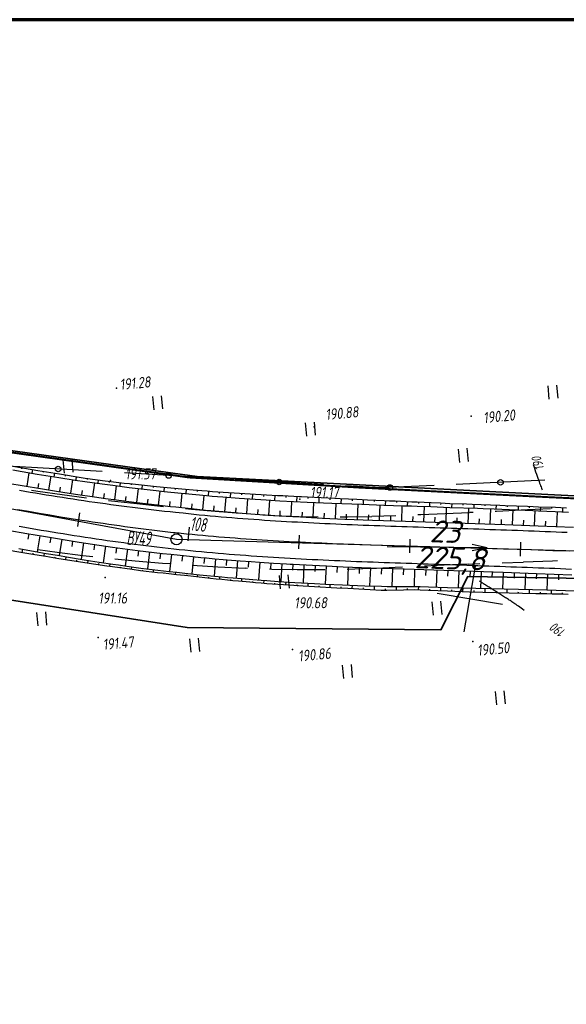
# Paper-space layout 'Лист3' of a CAD drawing. Header units: millimetres. Extents: x -693 to 411, y -3 to 286.
# Tile 10 of 20: x -12 to 87, y 109 to 286. Entities that reach past the tile are written whole.
import ezdxf

# ---------------------------------------------------------------- set-up
doc = ezdxf.new("R2010")
doc.units = ezdxf.units.MM
doc.linetypes.add('CONTI', pattern=[0])
for name, color, linetype, lineweight in [('10', 1, 'Continuous', 35), ('КОПИЯ_ОСЬ_13_ОТКОСЫ', 7, 'Continuous', 30), ('КОПИЯ_ОСЬ_ГРАНИЦЫ_ПОЛОС', 7, 'Continuous', 30), ('ОСЬ_ВЕРХ_ПОКРЫТИЯ_ГРАНИЦЫ_ПОЛОС', 7, 'Continuous', 30), ('ОСЬ_ВЕРХ_ПОКРЫТИЯ_ОСЬ', 1, 'Continuous', 30), ('Уклоны ПЧ', 5, 'Continuous', 30)]:
    doc.layers.add(name, color=color, linetype=linetype, lineweight=lineweight)
for name, color, linetype in [('_Оформление', 7, 'Continuous'), ('_Ростелеком', 6, 'Continuous'), ('GOR_BDEFAULT', 212, 'CONTI'), ('PI_OTDEFAULT', 172, 'CONTI'), ('PI_TTDEFAULT', 5, 'CONTI'), ('PLN_O', 7, 'CONTI'), ('SETKR', 2, 'CONTI'), ('SIT_LDEFAULT', 7, 'CONTI'), ('ZAPSKDEFAULT', 7, 'CONTI'), ('КОПИЯ_ОСЬ_ТАНГЕНСЫ', 1, 'Continuous'), ('ОСЬ_ВЕРХ_ПОКРЫТИЯ_ОТКОСЫ', 7, 'Continuous'), ('ОСЬ_ВЕРХ_ПОКРЫТИЯ_ПИКЕТЫ', 1, 'Continuous')]:
    doc.layers.add(name, color=color, linetype=linetype)
doc.styles.add('eskd', font='isocpeur.ttf', dxfattribs={"width": 1.2, "height": 2})
doc.styles.add('SHRFT', font='isocpeui.ttf')
doc.styles.get("Standard").update_dxf_attribs({"font": 'isocpeui.ttf'})
doc.styles.add('ГОСТ', font='isocpeur.ttf', dxfattribs={"height": 4})
doc.linetypes.add('Связь', pattern='A,12.5,[130,ltypeshp.shx,S=1,R=-30,X=0,Y=0.9],1,[130,ltypeshp.shx,S=1,R=-30,X=0,Y=0.9],1,[130,ltypeshp.shx,S=1,R=-30,X=0,Y=0.9],4.5', length=19)

# ---------------------------------------------------------------- blocks, each defined once
blk = doc.blocks.new('BL_333')
at = {"color": 0}
for p, q in [((0, -6), (0, 6)), ((-6, 0), (6, 0))]:
    blk.add_line(p, q, dxfattribs=at)
blk = doc.blocks.new('BL_2011')
at = {"color": 0}
for p, q in [((0, 0), (0, 2.4)), ((1.6, 0), (1.6, 2.4))]:
    blk.add_line(p, q, dxfattribs=at)
blk = doc.blocks.new('Стрелка')
at = {"layer": 'Уклоны ПЧ', "ltscale": 2}
for points in [[(-0.02, -0.05), (-0.02, 17.97)], [(-0.02, -0.05), (-0.58, 2.62)], [(-0.02, -0.05), (0.53, 2.62)]]:
    blk.add_lwpolyline(points, dxfattribs=at)

psp = doc.layouts.new('Лист3')

# ---------------------------------------------------------------- linework, layer by layer
at = {"layer": '10'}
for points in [[(126.86, 198.54), (83.64, 200.68), (49.59, 202.42), (49.59, 202.42), (20.33, 203.93), (17.68, 204.3), (-12.53, 208.51), (-12.53, 208.51), (-42.26, 212.64), (-56.93, 214.68), (-71.69, 217.2), (-101.06, 222.19), (-130.44, 227.19), (-160.16, 232.22)], [(149.14, 180.8), (125.99, 184.91), (69.15, 185.87), (64.3, 176.26), (18.47, 176.69), (-30.26, 184.27), (-35.74, 185.58), (-31.8, 194.53), (-58.93, 198.35), (-119.35, 211.27), (-201.84, 226.09), (-280.84, 216.56), (-283.78, 216.75), (-328.89, 210.76), (-490.21, 167.63), (-494.9, 166.01), (-633.15, 118.2), (-643.51, 112.42)], [(-201.84, 226.09), (-119.35, 211.27), (-58.93, 198.35), (-31.8, 194.53), (-35.74, 185.58), (-30.26, 184.27), (18.47, 176.69), (64.3, 176.26), (69.15, 185.87), (125.99, 184.91), (149.14, 180.8), (153.33, 179.61), (212.38, 159.1), (249.88, 143.09), (249.88, 143.09), (249.88, 143.09), (249.88, 143.09), (292.36, 122.16), (291.97, 119.34), (310.11, 111.49), (377.34, 207.88)]]:
    psp.add_lwpolyline(points, dxfattribs=at)
at = {"layer": '_Оформление', "lineweight": 70, "ltscale": 200}
psp.add_lwpolyline([(409.41, 286.44), (-693.39, 286.44), (-693.39, 0.56), (409.41, 0.56)], close=True, dxfattribs=at)
at = {"layer": '_Ростелеком', "color": 5, "linetype": 'Связь', "const_width": 0.35}
psp.add_lwpolyline([(222.69, 172.98), (199.12, 183.47), (180.84, 190.36), (153.61, 195.01), (126.84, 198.2), (83.54, 200.22), (49.54, 201.95), (18.85, 203.77), (-12.54, 208.19), (-56.99, 214.55), (-71.69, 217.2), (-101.06, 222.19), (-130.44, 227.19), (-160.16, 232.22)], dxfattribs=at)
at = {"layer": 'GOR_BDEFAULT', "color": 212, "elevation": 190, "flags": 128}
for points in [[(80.97, 206.1), (81.12, 205.63), (81.27, 205.2), (81.41, 204.78), (81.55, 204.39), (81.68, 204.01), (81.8, 203.67), (81.92, 203.34), (82.02, 203.04), (82.12, 202.77), (82.22, 202.51), (82.31, 202.27), (82.39, 202.05), (82.47, 201.86), (82.54, 201.68), (82.59, 201.52)], [(79.35, 179.76), (79.06, 179.97), (78.79, 180.17), (78.53, 180.35), (78.3, 180.53), (78.08, 180.67), (77.87, 180.82), (77.67, 180.96), (77.49, 181.08), (77.31, 181.2), (77.14, 181.31), (76.97, 181.42), (76.81, 181.53), (76.65, 181.63), (76.49, 181.74), (76.32, 181.84), (76.15, 181.95), (75.98, 182.05), (75.8, 182.16), (75.63, 182.28), (75.45, 182.4), (75.26, 182.51), (75.08, 182.63), (74.89, 182.75), (74.7, 182.87), (74.51, 182.98), (74.32, 183.11), (74.14, 183.22), (73.94, 183.34), (73.75, 183.47), (73.57, 183.58), (73.39, 183.7), (73.19, 183.82), (73.01, 183.94), (72.84, 184.05), (72.66, 184.16), (72.49, 184.27), (72.33, 184.37), (72.17, 184.47), (72.02, 184.57), (71.88, 184.66), (71.74, 184.75), (71.61, 184.83), (71.5, 184.9), (71.39, 184.97), (71.3, 185.04)]]:
    psp.add_lwpolyline(points, dxfattribs=at)
at = {"layer": 'PI_TTDEFAULT', "color": 5}
for p in [(5.75, 219.91, 191.28), (69.75, 214.83, 190.2), (41.44, 212.91, 190.88), (4.66, 203.22, 191.57), (4.66, 203.2, 191.57), (38.85, 199.84, 191.17), (3.67, 185.73, 191.16), (38.41, 184.28, 190.68), (2.44, 174.86, 191.47), (37.53, 172.73, 190.86), (70.05, 174.17, 190.5)]:
    psp.add_point(p, dxfattribs=at)
at = {"layer": 'PLN_O'}
for p, q in [((3.18, 204.83), (-12.79, 205.77)), ((23.14, 203.66), (7.17, 204.6)), ((43.11, 202.48), (27.14, 203.42)), ((83.05, 203.26), (67.07, 202.51)), ((53.5, 201.87), (47.1, 202.25)), ((63.07, 202.32), (53.5, 201.87))]:
    psp.add_line(p, q, dxfattribs=at)
for centre in [(-4.8, 205.3), (15.16, 204.13), (35.12, 202.95), (75.06, 202.89), (55.08, 201.95)]:
    psp.add_circle(centre, 0.5, dxfattribs=at)
at = {"layer": 'SIT_LDEFAULT', "color": 7}
for p, q in [((-8.49, 201.25), (-9.61, 201.42)), ((-4.07, 200.62), (-8.49, 201.25)), ((0.3, 200.05), (-4.07, 200.62)), ((4.81, 199.51), (4.27, 199.58)), ((9.41, 199), (4.81, 199.5)), ((14.21, 198.49), (9.41, 198.99)), ((19.27, 197.99), (18.2, 198.09)), ((24.3, 197.55), (19.27, 197.99)), ((28.15, 197.27), (24.31, 197.56)), ((69.46, 197.41), (65.07, 197.23)), ((70.12, 197.45), (69.46, 197.42)), ((74.35, 197.62), (74.11, 197.61)), ((79.96, 197.91), (74.35, 197.62)), ((84.1, 198.12), (79.96, 197.9)), ((34.11, 196.86), (32.15, 196.98)), ((38.67, 196.66), (34.11, 196.86)), ((42.14, 196.6), (38.67, 196.66)), ((47.46, 196.59), (46.14, 196.59)), ((51.86, 196.69), (47.46, 196.59)), ((56.14, 196.85), (51.86, 196.7)), ((60.66, 197.03), (60.13, 197.01)), ((65.07, 197.23), (60.66, 197.03)), ((-8.45, 190.79), (-4.97, 190.29)), ((-4.97, 190.29), (-0.32, 189.68)), ((-0.32, 189.68), (1.47, 189.48)), ((5.45, 189.05), (9.12, 188.71)), ((9.12, 188.72), (14.04, 188.32)), ((75.35, 188.36), (79.18, 188.5)), ((79.19, 188.51), (84.46, 188.72)), ((84.46, 188.72), (85.35, 188.76)), ((14.04, 188.32), (15.41, 188.22)), ((19.4, 187.94), (24.06, 187.66)), ((24.06, 187.66), (29, 187.41)), ((29.01, 187.43), (29.39, 187.41)), ((33.39, 187.26), (33.79, 187.24)), ((33.79, 187.24), (38.35, 187.14)), ((38.35, 187.14), (42.78, 187.13)), ((42.78, 187.13), (43.38, 187.14)), ((47.38, 187.22), (51.62, 187.37)), ((51.62, 187.36), (56.05, 187.56)), ((56.05, 187.55), (57.37, 187.61)), ((61.37, 187.81), (64.91, 187.97)), ((64.91, 187.97), (69.33, 188.15)), ((69.33, 188.14), (71.36, 188.21))]:
    psp.add_line(p, q, dxfattribs=at)
at = {"layer": 'КОПИЯ_ОСЬ_13_ОТКОСЫ'}
for points in [[(-13.35, 205.87), (-10.9, 205.45), (-8.46, 205.04), (-4.56, 204.4), (-0.67, 203.78), (0.11, 203.66), (3.23, 203.25), (4.69, 203.06), (5.18, 203), (7.13, 202.77), (8.1, 202.66), (12.96, 202.14), (14.91, 201.95), (18.2, 201.65), (19.56, 201.53), (21.12, 201.41), (22.09, 201.33), (23.06, 201.25), (25.01, 201.11), (27.94, 200.92), (29.9, 200.8), (32.83, 200.64), (34.8, 200.54), (35.78, 200.5), (36.76, 200.45), (37.74, 200.4), (38.73, 200.36), (39.12, 200.34), (40.21, 200.28), (45.14, 200.02), (46.13, 199.98), (49.1, 199.84), (51.08, 199.75), (54.06, 199.62), (55.05, 199.58), (56.05, 199.54), (59.04, 199.4), (60.03, 199.36), (62.53, 199.25), (64.23, 199.16), (65.93, 199.08), (68.93, 198.98), (69.93, 198.94), (71.6, 198.9), (73.26, 198.83), (74.93, 198.75), (75.93, 198.71), (77.94, 198.65), (79.95, 198.56), (80.95, 198.52), (81.95, 198.48), (84.97, 198.38), (85.97, 198.34), (86.98, 198.3)], [(-12.97, 205.12), (-8.57, 204.39), (-4.67, 203.76), (-1.74, 203.31), (0.02, 203.04), (3.14, 202.61), (5.09, 202.35), (8.01, 201.98), (12.88, 201.41), (14.33, 201.25), (17.44, 200.93), (18.12, 200.86), (20.07, 200.68), (22.01, 200.5), (22.99, 200.42), (24.94, 200.26), (27.87, 200.04), (29.83, 199.9), (32.78, 199.71), (35.23, 199.56), (37.69, 199.43), (40.16, 199.3), (44.61, 199.12), (50.06, 198.92), (54.03, 198.78), (57.52, 198.67), (59.01, 198.62), (60.01, 198.59), (62.51, 198.51), (65.91, 198.37), (70.91, 198.22), (71.91, 198.18), (73.91, 198.1), (80.92, 197.8), (81.93, 197.75), (84.94, 197.61), (87.35, 197.49)], [(-12.97, 205.12), (-8.57, 204.39), (-4.67, 203.76), (-1.74, 203.31), (0.02, 203.04), (3.14, 202.61), (5.09, 202.35), (8.01, 201.98), (12.88, 201.41), (14.33, 201.25), (17.44, 200.93), (18.12, 200.86), (20.07, 200.68), (22.01, 200.5), (22.99, 200.42), (24.94, 200.26), (27.87, 200.03), (29.83, 199.9), (32.78, 199.71), (35.23, 199.56), (37.69, 199.43), (40.16, 199.3), (44.61, 199.12), (50.06, 198.92), (54.03, 198.78), (57.52, 198.67), (59.01, 198.62), (60.01, 198.59), (62.51, 198.51), (65.91, 198.37), (70.91, 198.22), (71.91, 198.18), (73.91, 198.1), (80.93, 197.8), (81.93, 197.75), (84.94, 197.61), (87.35, 197.49)], [(-11.39, 205.53), (-11.43, 205.31)], [(-10.41, 202.18), (-10, 204.63)], [(-9.42, 205.2), (-9.53, 204.55)], [(-7.45, 204.87), (-7.48, 204.66)], [(-5.48, 204.55), (-5.58, 203.91)], [(-13.9, 202.77), (-10.95, 202.27), (-8.01, 201.78), (-5.07, 201.31), (-1.64, 200.78), (1.79, 200.27), (3.75, 199.99), (5.71, 199.72), (8.89, 199.31), (12.08, 198.92), (13.06, 198.81), (14.52, 198.64), (15.5, 198.54), (16.48, 198.44), (19.23, 198.14), (20.3, 198.03), (21.78, 197.89), (22.76, 197.8), (24.23, 197.66), (25.71, 197.54), (27.68, 197.38), (29.15, 197.26), (31.62, 197.08), (33.6, 196.95), (35.08, 196.86), (37.55, 196.71), (38.94, 196.64), (42.96, 196.44), (46.98, 196.26), (51.95, 196.06), (57.93, 195.85), (75.83, 195.25), (81.84, 195.03), (88.25, 194.77)], [(-6.46, 201.53), (-6.06, 203.99)], [(-3.5, 204.23), (-3.53, 204.02)], [(-2.51, 200.91), (-2.13, 203.37)], [(-1.53, 203.92), (-1.62, 203.29)], [(0.45, 203.62), (0.42, 203.41)], [(1.45, 200.32), (1.81, 202.79)], [(2.43, 203.35), (2.35, 202.72)], [(4.42, 203.1), (4.39, 202.88)], [(6.4, 202.86), (6.33, 202.19)], [(-8.43, 201.85), (-8.3, 202.67)], [(-4.48, 201.22), (-4.35, 202.04)], [(-0.53, 200.61), (-0.41, 201.43)], [(5.41, 199.76), (5.75, 202.27)], [(8.39, 202.63), (8.37, 202.41)], [(9.38, 199.25), (9.69, 201.78)], [(10.38, 202.41), (10.3, 201.71)], [(12.37, 202.2), (12.34, 201.97)], [(13.35, 198.77), (13.63, 201.32)], [(14.36, 202), (14.29, 201.25)], [(16.35, 201.82), (16.33, 201.57)], [(18.34, 201.63), (18.27, 200.85)], [(20.33, 201.47), (20.31, 201.21)], [(22.33, 201.31), (22.26, 200.48)], [(24.32, 201.16), (24.3, 200.89)], [(26.32, 201.03), (26.26, 200.16)], [(3.43, 200.04), (3.55, 200.86)], [(7.39, 199.5), (7.5, 200.33)], [(11.36, 199), (11.46, 199.85)], [(15.34, 198.56), (15.43, 199.41)], [(17.33, 198.35), (17.6, 200.91)], [(21.3, 197.94), (21.56, 200.54)], [(25.29, 197.57), (25.52, 200.21)], [(28.31, 200.9), (28.3, 200.61)], [(29.28, 197.25), (29.47, 199.92)], [(30.31, 200.78), (30.26, 199.87)], [(32.31, 200.67), (32.29, 200.36)], [(33.27, 196.98), (33.44, 199.67)], [(34.3, 200.57), (34.26, 199.62)], [(36.3, 200.47), (36.29, 200.16)], [(37.26, 196.73), (37.42, 199.44)], [(38.3, 200.38), (38.26, 199.4)], [(40.3, 200.27), (40.28, 199.95)], [(41.25, 196.52), (41.39, 199.25)], [(42.29, 200.17), (42.24, 199.22)], [(44.29, 200.07), (44.27, 199.75)], [(46.29, 199.97), (46.24, 199.06)], [(48.29, 199.88), (48.27, 199.57)], [(50.28, 199.79), (50.25, 198.91)], [(52.28, 199.7), (52.27, 199.41)], [(54.28, 199.61), (54.25, 198.77)], [(56.28, 199.53), (56.27, 199.25)], [(58.28, 199.44), (58.24, 198.64)], [(60.27, 199.35), (60.26, 199.09)], [(62.27, 199.26), (62.24, 198.52)], [(64.27, 199.15), (64.26, 198.91)], [(19.31, 198.14), (19.4, 198.99)], [(23.3, 197.75), (23.37, 198.62)], [(27.28, 197.41), (27.35, 198.29)], [(31.27, 197.11), (31.33, 198)], [(35.26, 196.85), (35.31, 197.75)], [(39.25, 196.62), (39.3, 197.53)], [(45.25, 196.33), (45.37, 199.09)], [(49.24, 196.17), (49.35, 198.94)], [(53.24, 196.01), (53.34, 198.8)], [(57.24, 195.87), (57.34, 198.67)], [(61.24, 195.74), (61.33, 198.55)], [(65.23, 195.6), (65.33, 198.39)], [(66.27, 199.07), (66.24, 198.36)], [(68.27, 199), (68.26, 198.76)], [(69.23, 195.47), (69.33, 198.27)], [(70.27, 198.94), (70.25, 198.24)], [(72.26, 198.87), (72.26, 198.64)], [(73.23, 195.34), (73.32, 198.13)], [(74.26, 198.79), (74.23, 198.09)], [(76.26, 198.7), (76.25, 198.47)], [(77.23, 195.2), (77.33, 197.96)], [(78.26, 198.63), (78.23, 197.92)], [(80.26, 198.55), (80.25, 198.31)], [(81.22, 195.05), (81.32, 197.78)], [(82.26, 198.47), (82.23, 197.74)], [(84.26, 198.4), (84.25, 198.16)], [(85.22, 194.89), (85.33, 197.59)], [(86.25, 198.33), (86.23, 197.55)], [(43.25, 196.42), (43.29, 197.33)], [(47.25, 196.24), (47.28, 197.16)], [(51.24, 196.09), (51.28, 197.01)], [(55.24, 195.94), (55.27, 196.87)], [(59.24, 195.8), (59.27, 196.74)], [(63.24, 195.67), (63.27, 196.61)], [(67.23, 195.54), (67.26, 196.47)], [(71.23, 195.4), (71.26, 196.33)], [(75.23, 195.27), (75.26, 196.2)], [(79.23, 195.12), (79.26, 196.04)], [(83.22, 194.98), (83.26, 195.88)], [(-13.89, 194.24), (-10.42, 193.64), (-7.44, 193.14), (-0.98, 192.09), (5.01, 191.21), (9.52, 190.6), (14.04, 190.06), (15.55, 189.89), (18.37, 189.59), (19.48, 189.47), (20.99, 189.33), (22, 189.23), (23.51, 189.09), (25.02, 188.96), (26.53, 188.84), (28.05, 188.72), (30.06, 188.57), (31.57, 188.47), (34.09, 188.3), (37.61, 188.1), (41.13, 187.91), (43.64, 187.79), (46.65, 187.66), (51.67, 187.46), (57.68, 187.25), (75.57, 186.65), (81.55, 186.43), (87.92, 186.18)], [(-10.07, 193.58), (-10.24, 192.62)], [(-8.1, 193.25), (-8.6, 190.34)], [(-6.13, 192.92), (-6.29, 191.95)], [(-4.16, 192.61), (-4.63, 189.66)], [(-2.18, 192.29), (-2.34, 191.31)], [(-14, 190.72), (-11.51, 190.29), (-9.02, 189.86), (-7.02, 189.53), (-5.02, 189.21), (0, 188.43), (4.02, 187.83), (5.03, 187.68), (8.57, 187.19), (10.09, 186.98), (11.1, 186.87), (13.14, 186.63), (14.15, 186.52), (15.17, 186.4), (16.6, 186.26), (18.03, 186.13), (18.64, 186.05), (19.65, 185.93), (20.67, 185.8), (22.7, 185.59), (23.72, 185.48), (24.74, 185.38), (25.75, 185.26), (26.77, 185.17), (27.78, 185.08), (29.81, 184.9), (30.83, 184.82), (31.84, 184.74), (32.86, 184.65), (35.9, 184.44), (36.91, 184.36), (39.44, 184.2), (41.46, 184.07), (45.5, 183.85), (47.52, 183.75), (50.54, 183.6), (51.54, 183.54), (53.55, 183.42), (54.55, 183.42), (57.57, 183.48), (59.57, 183.53), (60.58, 183.49), (62.07, 183.43), (65.47, 183.27), (69.47, 183.13), (81.43, 182.84), (83.42, 182.8), (84.41, 182.77), (86.4, 182.73), (87.29, 182.7)], [(-11.91, 190.93), (-8.93, 190.4), (-6.94, 190.05), (-4.94, 189.71), (-2.94, 189.38), (-0.44, 188.97), (1.07, 188.73), (2.58, 188.5), (5.09, 188.11), (6.1, 187.97), (7.61, 187.76), (10.14, 187.41), (14.2, 186.92), (15.22, 186.8), (16.64, 186.65), (18.07, 186.51), (19.69, 186.33), (20.71, 186.21), (24.77, 185.82), (25.79, 185.71), (26.8, 185.62), (28.32, 185.5), (30.35, 185.34), (31.87, 185.22), (32.89, 185.14), (34.91, 185.01), (35.93, 184.94), (36.94, 184.87), (37.95, 184.81), (41.49, 184.62), (43.5, 184.52), (46.53, 184.38), (50.56, 184.22), (53.57, 184.12), (54.58, 184.1), (59.59, 184.1), (60.59, 184.07), (62.09, 184.03), (65.49, 183.91), (83.44, 183.46), (86.82, 183.36), (93.27, 183.13)], [(-11.91, 190.93), (-8.93, 190.4), (-6.94, 190.05), (-4.94, 189.71), (-2.94, 189.38), (-0.44, 188.97), (1.07, 188.73), (2.58, 188.5), (5.09, 188.11), (6.1, 187.97), (7.61, 187.76), (10.14, 187.41), (14.2, 186.92), (15.22, 186.8), (16.64, 186.65), (18.07, 186.51), (19.69, 186.33), (20.71, 186.21), (24.77, 185.82), (25.79, 185.71), (26.8, 185.62), (28.32, 185.5), (30.35, 185.34), (31.87, 185.22), (32.89, 185.14), (34.91, 185.01), (35.93, 184.94), (36.94, 184.87), (37.95, 184.81), (41.49, 184.62), (43.5, 184.52), (46.53, 184.38), (50.56, 184.22), (53.57, 184.12), (54.58, 184.11), (59.59, 184.1), (60.59, 184.07), (62.09, 184.03), (65.49, 183.91), (83.44, 183.46), (86.82, 183.36), (93.27, 183.13)], [(-11.3, 190.25), (-11.2, 190.8)], [(-0.2, 191.98), (-0.64, 189)], [(1.77, 191.69), (1.63, 190.7)], [(3.75, 191.39), (3.31, 188.38)], [(5.73, 191.11), (5.6, 190.11)], [(7.71, 190.85), (7.31, 187.8)], [(9.7, 190.58), (9.57, 189.56)], [(11.68, 190.34), (11.31, 187.27)], [(-9.32, 189.92), (-9.29, 190.1)], [(-7.35, 189.59), (-7.27, 190.11)], [(-5.38, 189.27), (-5.35, 189.44)], [(-3.4, 188.96), (-3.33, 189.44)], [(-1.43, 188.65), (-1.4, 188.81)], [(0.55, 188.34), (0.62, 188.8)], [(13.67, 190.1), (13.54, 189.08)], [(15.66, 189.88), (15.33, 186.79)], [(17.64, 189.66), (17.53, 188.64)], [(19.63, 189.46), (19.33, 186.37)], [(21.62, 189.27), (21.53, 188.24)], [(23.62, 189.09), (23.35, 185.96)], [(25.61, 188.92), (25.52, 187.87)], [(27.6, 188.76), (27.35, 185.58)], [(29.6, 188.61), (29.52, 187.55)], [(2.53, 188.05), (2.55, 188.21)], [(4.51, 187.76), (4.57, 188.19)], [(6.49, 187.48), (6.51, 187.62)], [(8.47, 187.2), (8.53, 187.63)], [(10.45, 186.94), (10.47, 187.08)], [(12.44, 186.71), (12.49, 187.13)], [(31.59, 188.47), (31.38, 185.26)], [(33.59, 188.34), (33.52, 187.27)], [(35.58, 188.21), (35.39, 184.98)], [(37.58, 188.1), (37.52, 187.02)], [(39.58, 187.99), (39.41, 184.73)], [(41.58, 187.89), (41.52, 186.81)], [(43.57, 187.8), (43.42, 184.53)], [(45.57, 187.71), (45.52, 186.62)], [(47.57, 187.63), (47.44, 184.35)], [(49.57, 187.55), (49.52, 186.45)], [(51.57, 187.47), (51.44, 184.19)], [(53.56, 187.4), (53.53, 186.3)], [(55.56, 187.33), (55.45, 184.1)], [(57.56, 187.26), (57.52, 186.18)], [(59.56, 187.19), (59.46, 184.1)], [(61.56, 187.12), (61.53, 186.09)], [(63.56, 187.05), (63.46, 183.98)], [(65.56, 186.99), (65.52, 185.96)], [(67.56, 186.92), (67.45, 183.86)], [(69.56, 186.85), (69.52, 185.83)], [(71.55, 186.79), (71.45, 183.76)], [(73.55, 186.72), (73.52, 185.71)], [(14.43, 186.48), (14.44, 186.62)], [(16.42, 186.28), (16.45, 186.67)], [(18.41, 186.08), (18.42, 186.21)], [(20.39, 185.84), (20.44, 186.24)], [(22.38, 185.62), (22.39, 185.76)], [(24.37, 185.41), (24.41, 185.85)], [(26.36, 185.21), (26.37, 185.35)], [(28.35, 185.03), (28.39, 185.49)], [(30.34, 184.86), (30.35, 185.01)], [(32.33, 184.69), (32.38, 185.18)], [(75.55, 186.65), (75.45, 183.66)], [(77.55, 186.58), (77.51, 185.58)], [(79.55, 186.51), (79.44, 183.56)], [(81.55, 186.44), (81.51, 185.45)], [(83.55, 186.36), (83.43, 183.46)], [(85.55, 186.28), (85.51, 185.31)], [(34.33, 184.55), (34.34, 184.71)], [(36.32, 184.4), (36.37, 184.91)], [(38.32, 184.27), (38.33, 184.44)], [(40.32, 184.14), (40.35, 184.68)], [(42.31, 184.02), (42.32, 184.2)], [(44.31, 183.91), (44.34, 184.48)], [(46.31, 183.81), (46.32, 184)], [(48.3, 183.71), (48.33, 184.31)], [(50.3, 183.61), (50.31, 183.82)], [(52.3, 183.49), (52.34, 184.16)], [(54.3, 183.42), (54.3, 183.64)], [(56.3, 183.45), (56.28, 184.1)], [(58.3, 183.5), (58.29, 183.71)], [(60.29, 183.5), (60.31, 184.08)], [(62.29, 183.42), (62.3, 183.61)], [(64.29, 183.33), (64.32, 183.95)], [(66.29, 183.24), (66.3, 183.45)], [(68.29, 183.17), (68.31, 183.84)], [(70.29, 183.11), (70.29, 183.33)], [(72.29, 183.06), (72.3, 183.74)], [(74.29, 183.01), (74.29, 183.24)], [(76.28, 182.96), (76.3, 183.64)], [(78.28, 182.92), (78.29, 183.14)], [(80.28, 182.87), (80.3, 183.54)], [(84.28, 182.78), (84.3, 183.43)], [(82.28, 182.82), (82.29, 183.04)], [(86.28, 182.73), (86.29, 182.95)]]:
    psp.add_lwpolyline(points, dxfattribs=at)
at = {"layer": 'КОПИЯ_ОСЬ_ГРАНИЦЫ_ПОЛОС'}
psp.add_lwpolyline([(87.11, 193.82), (86.11, 193.86), (85.11, 193.9), (84.12, 193.94), (83.12, 193.98), (82.12, 194.02), (81.13, 194.06), (80.13, 194.09), (79.13, 194.13), (78.14, 194.17), (77.14, 194.2), (76.14, 194.24), (75.15, 194.27), (74.15, 194.31), (73.15, 194.34), (72.16, 194.37), (71.16, 194.41), (70.17, 194.44), (69.17, 194.47), (68.18, 194.51), (67.18, 194.54), (66.19, 194.57), (65.19, 194.61), (64.2, 194.64), (63.2, 194.67), (62.2, 194.7), (61.21, 194.74), (60.22, 194.77), (59.22, 194.8), (58.23, 194.84), (57.23, 194.87), (56.24, 194.9), (55.25, 194.94), (54.25, 194.97), (53.26, 195.01), (52.27, 195.05), (51.27, 195.08), (50.28, 195.12), (49.29, 195.16), (48.3, 195.2), (47.31, 195.24), (46.32, 195.28), (45.33, 195.33), (44.34, 195.37), (43.35, 195.42), (42.36, 195.46), (41.37, 195.51), (40.38, 195.56), (39.39, 195.61), (38.4, 195.67), (37.42, 195.72), (36.43, 195.78), (35.44, 195.84), (34.45, 195.9), (33.47, 195.96), (32.48, 196.02), (31.5, 196.09), (30.51, 196.16), (29.53, 196.23), (28.54, 196.31), (27.56, 196.38), (26.58, 196.46), (25.59, 196.54), (24.61, 196.63), (23.63, 196.71), (22.65, 196.8), (21.67, 196.9), (20.69, 196.99), (19.71, 197.09), (18.73, 197.19), (17.75, 197.3), (17.06, 197.37), (16.38, 197.44), (15.4, 197.54), (14.43, 197.65), (13.46, 197.75), (12.49, 197.87), (11.52, 197.98), (10.54, 198.09), (9.57, 198.21), (8.6, 198.33), (7.63, 198.46), (6.66, 198.59), (5.69, 198.72), (4.71, 198.85), (3.74, 198.98), (2.77, 199.12), (1.8, 199.26), (0.83, 199.4), (-0.14, 199.54), (-1.11, 199.69), (-2.08, 199.83), (-3.06, 199.98), (-4.03, 200.13), (-5, 200.29), (-5.97, 200.44), (-6.94, 200.6), (-7.91, 200.76), (-8.88, 200.91), (-9.85, 201.07), (-10.82, 201.24), (-11.8, 201.4)], dxfattribs=at)
at = {"layer": 'КОПИЯ_ОСЬ_ТАНГЕНСЫ'}
for p, q in [((-174.41, 228.08), (16.57, 192.61)), ((16.57, 192.61), (119.18, 189.66))]:
    psp.add_line(p, q, dxfattribs=at)
psp.add_circle((16.57, 192.61), 1, dxfattribs=at)
at = {"layer": 'ОСЬ_ВЕРХ_ПОКРЫТИЯ_ГРАНИЦЫ_ПОЛОС'}
for points in [[(-13.9, 202.77), (-10.95, 202.27), (-8.01, 201.78), (-5.07, 201.31), (-1.64, 200.78), (1.79, 200.27), (3.75, 199.99), (5.71, 199.72), (8.89, 199.31), (12.08, 198.92), (13.06, 198.81), (14.52, 198.64), (15.5, 198.54), (16.48, 198.44), (19.23, 198.14), (20.3, 198.03), (21.78, 197.89), (22.76, 197.8), (24.23, 197.66), (25.71, 197.54), (27.68, 197.38), (29.15, 197.26), (31.62, 197.08), (33.6, 196.95), (35.08, 196.86), (37.55, 196.71), (38.94, 196.64), (42.96, 196.44), (46.98, 196.26), (51.95, 196.06), (57.93, 195.85), (75.83, 195.25), (81.84, 195.03), (88.25, 194.77)], [(-13.89, 194.24), (-10.42, 193.64), (-7.44, 193.14), (-0.98, 192.09), (5.01, 191.21), (9.52, 190.6), (14.04, 190.06), (15.55, 189.89), (18.37, 189.59), (19.48, 189.47), (20.99, 189.33), (22, 189.23), (23.51, 189.09), (25.02, 188.96), (26.53, 188.84), (28.05, 188.72), (30.06, 188.57), (31.57, 188.47), (34.09, 188.3), (37.61, 188.1), (41.13, 187.91), (43.64, 187.79), (46.65, 187.66), (51.67, 187.46), (57.68, 187.25), (75.57, 186.65), (81.55, 186.43), (87.92, 186.18)], [(87.86, 187.18), (86.86, 187.23), (85.87, 187.27), (84.88, 187.31), (83.89, 187.35), (82.89, 187.38), (81.9, 187.42), (80.91, 187.46), (79.91, 187.5), (78.92, 187.53), (77.93, 187.57), (76.93, 187.6), (75.94, 187.64), (74.95, 187.67), (73.95, 187.71), (72.96, 187.74), (71.96, 187.78), (70.97, 187.81), (69.98, 187.84), (68.98, 187.88), (67.99, 187.91), (66.99, 187.94), (66, 187.98), (65, 188.01), (64.01, 188.04), (63.01, 188.07), (62.02, 188.11), (61.02, 188.14), (60.02, 188.17), (59.03, 188.21), (58.03, 188.24), (57.04, 188.27), (56.04, 188.31), (55.04, 188.34), (54.05, 188.38), (53.05, 188.41), (52.05, 188.45), (51.05, 188.49), (50.06, 188.53), (49.06, 188.56), (48.06, 188.6), (47.06, 188.65), (46.06, 188.69), (45.07, 188.73), (44.07, 188.78), (43.07, 188.82), (42.07, 188.87), (41.07, 188.92), (40.07, 188.97), (39.07, 189.02), (38.07, 189.07), (37.07, 189.13), (36.07, 189.19), (35.07, 189.25), (34.07, 189.31), (33.07, 189.37), (32.07, 189.44), (31.07, 189.5), (30.07, 189.58), (29.07, 189.65), (28.07, 189.72), (27.07, 189.8), (26.07, 189.88), (25.07, 189.96), (24.07, 190.05), (23.07, 190.14), (22.07, 190.23), (21.07, 190.32), (20.07, 190.42), (19.07, 190.52), (18.07, 190.62), (17.07, 190.73), (16.06, 190.84), (15.06, 190.95), (14.06, 191.06), (13.05, 191.18), (12.05, 191.3), (11.05, 191.42), (10.05, 191.54), (9.05, 191.67), (8.05, 191.8), (7.05, 191.94), (6.06, 192.07), (5.06, 192.21), (4.06, 192.35), (3.07, 192.5), (2.07, 192.64), (1.08, 192.79), (0.08, 192.94), (-0.91, 193.1), (-1.91, 193.25), (-2.9, 193.41), (-3.89, 193.57), (-4.88, 193.73), (-5.88, 193.89), (-6.87, 194.05), (-7.86, 194.22), (-8.85, 194.39), (-9.84, 194.56), (-10.82, 194.73), (-11.81, 194.9)]]:
    psp.add_lwpolyline(points, dxfattribs=at)
at = {"layer": 'ОСЬ_ВЕРХ_ПОКРЫТИЯ_ОСЬ'}
psp.add_lwpolyline([(-12.09, 197.99), (-10.16, 197.66), (-8.23, 197.33), (-6.3, 197), (-4.37, 196.68), (-2.44, 196.37), (-0.51, 196.07), (0.46, 195.92), (1.43, 195.77), (2.39, 195.63), (3.36, 195.49), (4.33, 195.35), (5.3, 195.21), (6.27, 195.07), (7.24, 194.94), (8.21, 194.81), (9.18, 194.68), (10.15, 194.56), (11.12, 194.43), (12.09, 194.31), (13.06, 194.2), (14.03, 194.08), (15, 193.97), (15.98, 193.86), (15.98, 193.86, 0.001215), (17.43, 193.71), (17.43, 193.71), (18.4, 193.61), (19.37, 193.51), (20.35, 193.42), (21.32, 193.33), (22.29, 193.24), (23.27, 193.16), (24.24, 193.07), (25.22, 193), (26.19, 192.92), (27.17, 192.84), (28.14, 192.77), (29.12, 192.7), (30.1, 192.64), (31.07, 192.57), (32.05, 192.51), (33.03, 192.45), (34, 192.39), (34.98, 192.33), (36.93, 192.23), (38.89, 192.13), (40.84, 192.03), (42.8, 191.95), (44.75, 191.87), (46.7, 191.79), (48.66, 191.72), (51.59, 191.62), (55.5, 191.49), (62.35, 191.29), (62.35, 191.29), (65.74, 191.2), (65.74, 191.2), (75.63, 190.91), (80.57, 190.75), (84.52, 190.61), (87.49, 190.51)], format="xyb", dxfattribs=at)
at = {"layer": 'ОСЬ_ВЕРХ_ПОКРЫТИЯ_ОТКОСЫ'}
psp.add_lwpolyline([(37.12, 188.13), (37.61, 188.1), (41.13, 187.91), (43.64, 187.79), (46.65, 187.66), (51.67, 187.46), (57.68, 187.25), (75.57, 186.65), (81.55, 186.43), (87.92, 186.18)], dxfattribs=at)
at = {"layer": 'ОСЬ_ВЕРХ_ПОКРЫТИЯ_ПИКЕТЫ'}
for p, q in [((-1.25, 194.92), (-0.87, 197.39)), ((18.65, 192.33), (18.89, 194.82)), ((18.65, 192.33), (18.89, 194.82)), ((38.65, 190.89), (38.78, 193.38)), ((58.67, 190.15), (58.74, 192.65)), ((78.65, 189.56), (78.73, 192.06))]:
    psp.add_line(p, q, dxfattribs=at)

# ---------------------------------------------------------------- block references
at = {"layer": 'SETKR', "color": 82, "rotation": 80.24411503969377}
psp.add_blockref('BL_333', (69.54, 181.83), dxfattribs=at)
at = {"layer": 'ZAPSKDEFAULT', "color": 7, "rotation": 5.244115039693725}
for p in [(83.87, 217.92), (12.51, 215.99), (40.1, 211.24), (67.7, 206.5), (-3.66, 204.56), (35.36, 183.65), (62.95, 178.9), (-8.41, 176.97), (19.19, 172.22), (46.78, 167.48), (74.38, 162.73)]:
    psp.add_blockref('BL_2011', p, dxfattribs=at)
at = {"layer": 'Уклоны ПЧ', "rotation": 89.45949898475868}
psp.add_blockref('Стрелка', (72.59, 191.09), dxfattribs=at)

# ---------------------------------------------------------------- texts
at = {"layer": 'GOR_BDEFAULT', "color": 212, "style": 'SHRFT', "width": 0.75}
for rotation, p in [(106.9928, (83.01, 205.34, 190)), (142.5303, (86.97, 176.08, 190))]:
    psp.add_text('190', height=1.722, rotation=rotation, dxfattribs=at).set_placement(p)
at = {"layer": 'PI_OTDEFAULT', "color": 172, "style": 'eskd', "oblique": 10, "width": 0.8}
for s, rotation, p in [('191.28', 5.2441, (6.42, 219.55)), ('190.88', 5.2441, (43.55, 214.11)), ('190.20', 5.2441, (72.04, 213.56)), ('191.57', 0.2441, (7.3, 203.42)), ('191.17', 0.2441, (40.69, 200.07)), ('191.16', 0.2441, (2.45, 180.98)), ('190.68', 0.2441, (37.83, 180.13)), ('191.47', 5.2441, (3.35, 172.59)), ('190.86', 5.2441, (38.63, 170.52)), ('190.50', 5.2441, (70.94, 171.55))]:
    psp.add_text(s, height=2, rotation=rotation, dxfattribs=at).set_placement(p)
at = {"layer": 'КОПИЯ_ОСЬ_ТАНГЕНСЫ', "width": 0.6}
psp.add_text('ВУ49', height=2.5, rotation=358.3525, dxfattribs=at).set_placement((7.54, 191.62))
at = {"layer": 'ОСЬ_ВЕРХ_ПОКРЫТИЯ_ПИКЕТЫ', "width": 0.6}
psp.add_text('108', height=2.5, rotation=354.3096, dxfattribs=at).set_placement((18.94, 194.21))
at = {"layer": 'Уклоны ПЧ', "style": 'ГОСТ', "oblique": 15}
for s, p in [('23', (62.21, 192.09)), ('225,8', (59.52, 187.4))]:
    psp.add_text(s, height=4, rotation=358.0387, dxfattribs=at).set_placement(p)

doc.saveas('drawing.dxf')
